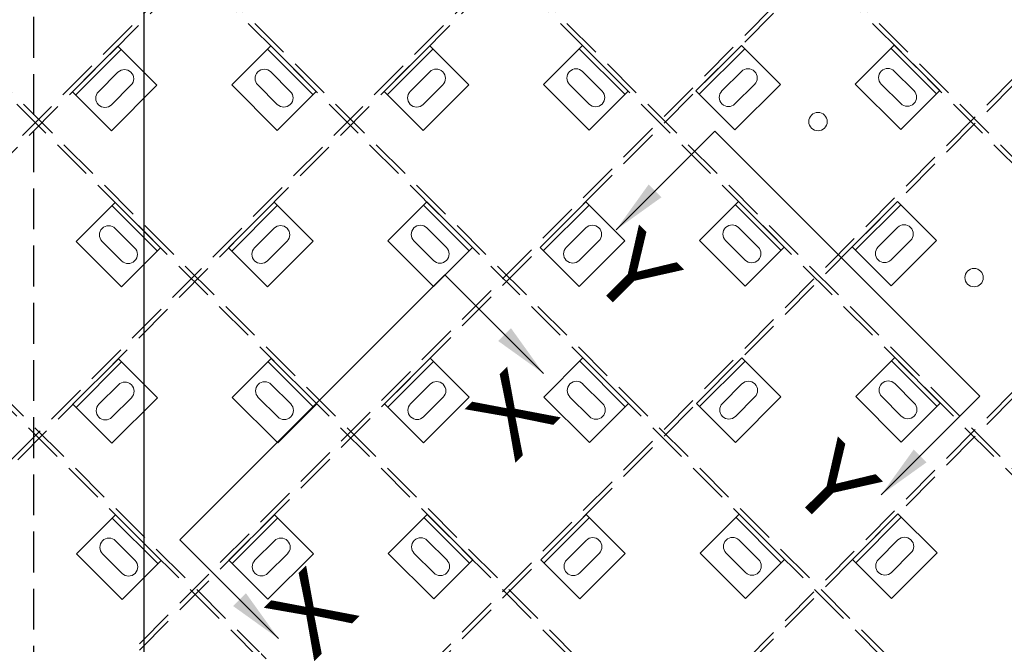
# Model space of a CAD drawing. Header units: inches. Extents: x -178 to 531, y -278 to 101.
# Tile 10 of 19: x -99 to -46, y -158 to -124. Entities that reach past the tile are written whole.
import ezdxf
from ezdxf.enums import TextEntityAlignment as Align

# ---------------------------------------------------------------- set-up
doc = ezdxf.new("R2010")
doc.units = ezdxf.units.IN
doc.header["$LTSCALE"] = 5
doc.header["$MEASUREMENT"] = 0
doc.linetypes.add('DGN Style 3', pattern=[0.621993, 0.444281, -0.177712])
for name, color, linetype, lineweight in [('G-ANNO-DIM', 1, 'Continuous', 0), ('G-ANNO-TEXT', 7, 'Continuous', 30), ('S-FSTN-MISC', 12, 'Continuous', 13), ('S-STIF-LONG', 3, 'Continuous', 30), ('S-STIF-TRAN', 3, 'Continuous', 30)]:
    doc.layers.add(name, color=color, linetype=linetype, lineweight=lineweight)
doc.styles.add("3 4 1'-0", font='arial.ttf', dxfattribs={"height": 2})
doc.dimstyles.new("3 4 1'-0", dxfattribs={"dimtxt": 2, "dimasz": 3, "dimexe": 1, "dimexo": 1, "dimgap": 1, "dimtad": 1, "dimdec": 4, "dimzin": 15, "dimdsep": 46, "dimlunit": 4, "dimtxsty": "3 4 1'-0", "dimblk": '_Oblique_0.3', "dimcen": 0.09, "dimadec": 4, "dimazin": 3, "dimtfac": 1, "dimtdec": 4, "dimtofl": 0, "dimtmove": 0, "dimatfit": 3, "dimfxl": 1, "dimfrac": 2, "dimtolj": 1, "dimtzin": 15, "dimarcsym": 0})

# ---------------------------------------------------------------- blocks, each defined once
blk = doc.blocks.new('_Oblique_0.3')
at = {"color": 0, "linetype": 'ByBlock', "lineweight": -2}
for p, q in [((0, 0), (-1, 0)), ((0.5, 0.167), (-0.5, -0.167))]:
    blk.add_line(p, q, dxfattribs=at)
blk = doc.blocks.new('*U377')
at = {"layer": 'S-FSTN-MISC', "lineweight": 0}
for p, q in [((-0.53, 1.237), (0.53, 0.177)), ((-1.237, 0.53), (-0.177, -0.53))]:
    blk.add_line(p, q, dxfattribs=at)
blk.add_arc((-0.884, 0.884), 0.5, 45, 225, dxfattribs=at)
at = {"layer": 'S-FSTN-MISC', "lineweight": 0, "extrusion": (0, 0, -1)}
blk.add_arc((-0.177, -0.177), 0.5, 135, 315, dxfattribs=at)
blk = doc.blocks.new('*U376')
at = {"layer": 'G-ANNO-DIM', "color": 3}
blk.add_line((-1.75, 1.25), (1.75, 1.25), dxfattribs=at)
at = {"layer": 'G-ANNO-DIM', "color": 3, "flags": 128}
blk.add_lwpolyline([(-1.75, 1.5), (1.75, 1.5), (1.75, -1.5), (-1.75, -1.5), (-1.75, 1.5)], close=True, dxfattribs=at)
at = {"layer": 'S-FSTN-MISC', "lineweight": 0, "rotation": 45}
blk.add_blockref('*U377', (0.5, 0), dxfattribs=at)
blk = doc.blocks.new('*U379')
at = {"layer": 'S-FSTN-MISC', "lineweight": 0}
for p, q in [((-0.53, 1.237), (0.53, 0.177)), ((-1.237, 0.53), (-0.177, -0.53))]:
    blk.add_line(p, q, dxfattribs=at)
blk.add_arc((-0.884, 0.884), 0.5, 45, 225, dxfattribs=at)
at = {"layer": 'S-FSTN-MISC', "lineweight": 0, "extrusion": (0, 0, -1)}
blk.add_arc((-0.177, -0.177), 0.5, 135, 315, dxfattribs=at)
blk = doc.blocks.new('*U378')
at = {"layer": 'G-ANNO-DIM', "color": 3}
blk.add_line((-1.75, 1.25), (1.75, 1.25), dxfattribs=at)
at = {"layer": 'G-ANNO-DIM', "color": 3, "flags": 128}
blk.add_lwpolyline([(-1.75, 1.5), (1.75, 1.5), (1.75, -1.5), (-1.75, -1.5), (-1.75, 1.5)], close=True, dxfattribs=at)
at = {"layer": 'S-FSTN-MISC', "lineweight": 0, "rotation": 45}
blk.add_blockref('*U379', (0.5, 0), dxfattribs=at)
blk = doc.blocks.new('*U381')
at = {"layer": 'S-FSTN-MISC', "lineweight": 0}
for p, q in [((-0.53, 1.237), (0.53, 0.177)), ((-1.237, 0.53), (-0.177, -0.53))]:
    blk.add_line(p, q, dxfattribs=at)
blk.add_arc((-0.884, 0.884), 0.5, 45, 225, dxfattribs=at)
at = {"layer": 'S-FSTN-MISC', "lineweight": 0, "extrusion": (0, 0, -1)}
blk.add_arc((-0.177, -0.177), 0.5, 135, 315, dxfattribs=at)
blk = doc.blocks.new('*U380')
at = {"layer": 'G-ANNO-DIM', "color": 3}
blk.add_line((-1.75, 1.25), (1.75, 1.25), dxfattribs=at)
at = {"layer": 'G-ANNO-DIM', "color": 3, "flags": 128}
blk.add_lwpolyline([(-1.75, 1.5), (1.75, 1.5), (1.75, -1.5), (-1.75, -1.5), (-1.75, 1.5)], close=True, dxfattribs=at)
at = {"layer": 'S-FSTN-MISC', "lineweight": 0, "rotation": 45}
blk.add_blockref('*U381', (0.5, 0), dxfattribs=at)
blk = doc.blocks.new('*U405')
at = {"layer": 'S-FSTN-MISC', "lineweight": 0}
for p, q in [((-0.53, 1.237), (0.53, 0.177)), ((-1.237, 0.53), (-0.177, -0.53))]:
    blk.add_line(p, q, dxfattribs=at)
blk.add_arc((-0.884, 0.884), 0.5, 45, 225, dxfattribs=at)
at = {"layer": 'S-FSTN-MISC', "lineweight": 0, "extrusion": (0, 0, -1)}
blk.add_arc((-0.177, -0.177), 0.5, 135, 315, dxfattribs=at)
blk = doc.blocks.new('*U404')
at = {"layer": 'G-ANNO-DIM', "color": 3}
blk.add_line((-1.75, 1.25), (1.75, 1.25), dxfattribs=at)
at = {"layer": 'G-ANNO-DIM', "color": 3, "flags": 128}
blk.add_lwpolyline([(-1.75, 1.5), (1.75, 1.5), (1.75, -1.5), (-1.75, -1.5), (-1.75, 1.5)], close=True, dxfattribs=at)
at = {"layer": 'S-FSTN-MISC', "lineweight": 0, "rotation": 45}
blk.add_blockref('*U405', (0.5, 0), dxfattribs=at)
blk = doc.blocks.new('*U501')
at = {"layer": 'S-FSTN-MISC', "lineweight": 0}
for p, q in [((-0.53, 1.237), (0.53, 0.177)), ((-1.237, 0.53), (-0.177, -0.53))]:
    blk.add_line(p, q, dxfattribs=at)
blk.add_arc((-0.884, 0.884), 0.5, 45, 225, dxfattribs=at)
at = {"layer": 'S-FSTN-MISC', "lineweight": 0, "extrusion": (0, 0, -1)}
blk.add_arc((-0.177, -0.177), 0.5, 135, 315, dxfattribs=at)
blk = doc.blocks.new('*U500')
at = {"layer": 'G-ANNO-DIM', "color": 3}
blk.add_line((-1.75, 1.25), (1.75, 1.25), dxfattribs=at)
at = {"layer": 'G-ANNO-DIM', "color": 3, "flags": 128}
blk.add_lwpolyline([(-1.75, 1.5), (1.75, 1.5), (1.75, -1.5), (-1.75, -1.5), (-1.75, 1.5)], close=True, dxfattribs=at)
at = {"layer": 'S-FSTN-MISC', "lineweight": 0, "rotation": 45}
blk.add_blockref('*U501', (0.5, 0), dxfattribs=at)
blk = doc.blocks.new('*U503')
at = {"layer": 'S-FSTN-MISC', "lineweight": 0}
for p, q in [((-0.53, 1.237), (0.53, 0.177)), ((-1.237, 0.53), (-0.177, -0.53))]:
    blk.add_line(p, q, dxfattribs=at)
blk.add_arc((-0.884, 0.884), 0.5, 45, 225, dxfattribs=at)
at = {"layer": 'S-FSTN-MISC', "lineweight": 0, "extrusion": (0, 0, -1)}
blk.add_arc((-0.177, -0.177), 0.5, 135, 315, dxfattribs=at)
blk = doc.blocks.new('*U502')
at = {"layer": 'G-ANNO-DIM', "color": 3}
blk.add_line((-1.75, 1.25), (1.75, 1.25), dxfattribs=at)
at = {"layer": 'G-ANNO-DIM', "color": 3, "flags": 128}
blk.add_lwpolyline([(-1.75, 1.5), (1.75, 1.5), (1.75, -1.5), (-1.75, -1.5), (-1.75, 1.5)], close=True, dxfattribs=at)
at = {"layer": 'S-FSTN-MISC', "lineweight": 0, "rotation": 45}
blk.add_blockref('*U503', (0.5, 0), dxfattribs=at)
blk = doc.blocks.new('*U505')
at = {"layer": 'S-FSTN-MISC', "lineweight": 0}
for p, q in [((-0.53, 1.237), (0.53, 0.177)), ((-1.237, 0.53), (-0.177, -0.53))]:
    blk.add_line(p, q, dxfattribs=at)
blk.add_arc((-0.884, 0.884), 0.5, 45, 225, dxfattribs=at)
at = {"layer": 'S-FSTN-MISC', "lineweight": 0, "extrusion": (0, 0, -1)}
blk.add_arc((-0.177, -0.177), 0.5, 135, 315, dxfattribs=at)
blk = doc.blocks.new('*U504')
at = {"layer": 'G-ANNO-DIM', "color": 3}
blk.add_line((-1.75, 1.25), (1.75, 1.25), dxfattribs=at)
at = {"layer": 'G-ANNO-DIM', "color": 3, "flags": 128}
blk.add_lwpolyline([(-1.75, 1.5), (1.75, 1.5), (1.75, -1.5), (-1.75, -1.5), (-1.75, 1.5)], close=True, dxfattribs=at)
at = {"layer": 'S-FSTN-MISC', "lineweight": 0, "rotation": 45}
blk.add_blockref('*U505', (0.5, 0), dxfattribs=at)
blk = doc.blocks.new('*U507')
at = {"layer": 'S-FSTN-MISC', "lineweight": 0}
for p, q in [((-0.53, 1.237), (0.53, 0.177)), ((-1.237, 0.53), (-0.177, -0.53))]:
    blk.add_line(p, q, dxfattribs=at)
blk.add_arc((-0.884, 0.884), 0.5, 45, 225, dxfattribs=at)
at = {"layer": 'S-FSTN-MISC', "lineweight": 0, "extrusion": (0, 0, -1)}
blk.add_arc((-0.177, -0.177), 0.5, 135, 315, dxfattribs=at)
blk = doc.blocks.new('*U506')
at = {"layer": 'G-ANNO-DIM', "color": 3}
blk.add_line((-1.75, 1.25), (1.75, 1.25), dxfattribs=at)
at = {"layer": 'G-ANNO-DIM', "color": 3, "flags": 128}
blk.add_lwpolyline([(-1.75, 1.5), (1.75, 1.5), (1.75, -1.5), (-1.75, -1.5), (-1.75, 1.5)], close=True, dxfattribs=at)
at = {"layer": 'S-FSTN-MISC', "lineweight": 0, "rotation": 45}
blk.add_blockref('*U507', (0.5, 0), dxfattribs=at)
blk = doc.blocks.new('*U527')
at = {"layer": 'S-FSTN-MISC', "lineweight": 0}
for p, q in [((-0.53, 1.237), (0.53, 0.177)), ((-1.237, 0.53), (-0.177, -0.53))]:
    blk.add_line(p, q, dxfattribs=at)
blk.add_arc((-0.884, 0.884), 0.5, 45, 225, dxfattribs=at)
at = {"layer": 'S-FSTN-MISC', "lineweight": 0, "extrusion": (0, 0, -1)}
blk.add_arc((-0.177, -0.177), 0.5, 135, 315, dxfattribs=at)
blk = doc.blocks.new('*U526')
at = {"layer": 'G-ANNO-DIM', "color": 3}
blk.add_line((-1.75, 1.25), (1.75, 1.25), dxfattribs=at)
at = {"layer": 'G-ANNO-DIM', "color": 3, "flags": 128}
blk.add_lwpolyline([(-1.75, 1.5), (1.75, 1.5), (1.75, -1.5), (-1.75, -1.5), (-1.75, 1.5)], close=True, dxfattribs=at)
at = {"layer": 'S-FSTN-MISC', "lineweight": 0, "rotation": 45}
blk.add_blockref('*U527', (0.5, 0), dxfattribs=at)
blk = doc.blocks.new('*U529')
at = {"layer": 'S-FSTN-MISC', "lineweight": 0}
for p, q in [((-0.53, 1.237), (0.53, 0.177)), ((-1.237, 0.53), (-0.177, -0.53))]:
    blk.add_line(p, q, dxfattribs=at)
blk.add_arc((-0.884, 0.884), 0.5, 45, 225, dxfattribs=at)
at = {"layer": 'S-FSTN-MISC', "lineweight": 0, "extrusion": (0, 0, -1)}
blk.add_arc((-0.177, -0.177), 0.5, 135, 315, dxfattribs=at)
blk = doc.blocks.new('*U528')
at = {"layer": 'G-ANNO-DIM', "color": 3}
blk.add_line((-1.75, 1.25), (1.75, 1.25), dxfattribs=at)
at = {"layer": 'G-ANNO-DIM', "color": 3, "flags": 128}
blk.add_lwpolyline([(-1.75, 1.5), (1.75, 1.5), (1.75, -1.5), (-1.75, -1.5), (-1.75, 1.5)], close=True, dxfattribs=at)
at = {"layer": 'S-FSTN-MISC', "lineweight": 0, "rotation": 45}
blk.add_blockref('*U529', (0.5, 0), dxfattribs=at)
blk = doc.blocks.new('*U531')
at = {"layer": 'S-FSTN-MISC', "lineweight": 0}
for p, q in [((-0.53, 1.237), (0.53, 0.177)), ((-1.237, 0.53), (-0.177, -0.53))]:
    blk.add_line(p, q, dxfattribs=at)
blk.add_arc((-0.884, 0.884), 0.5, 45, 225, dxfattribs=at)
at = {"layer": 'S-FSTN-MISC', "lineweight": 0, "extrusion": (0, 0, -1)}
blk.add_arc((-0.177, -0.177), 0.5, 135, 315, dxfattribs=at)
blk = doc.blocks.new('*U530')
at = {"layer": 'G-ANNO-DIM', "color": 3}
blk.add_line((-1.75, 1.25), (1.75, 1.25), dxfattribs=at)
at = {"layer": 'G-ANNO-DIM', "color": 3, "flags": 128}
blk.add_lwpolyline([(-1.75, 1.5), (1.75, 1.5), (1.75, -1.5), (-1.75, -1.5), (-1.75, 1.5)], close=True, dxfattribs=at)
at = {"layer": 'S-FSTN-MISC', "lineweight": 0, "rotation": 45}
blk.add_blockref('*U531', (0.5, 0), dxfattribs=at)
blk = doc.blocks.new('*U553')
at = {"layer": 'S-FSTN-MISC', "lineweight": 0}
for p, q in [((-0.53, 1.237), (0.53, 0.177)), ((-1.237, 0.53), (-0.177, -0.53))]:
    blk.add_line(p, q, dxfattribs=at)
blk.add_arc((-0.884, 0.884), 0.5, 45, 225, dxfattribs=at)
at = {"layer": 'S-FSTN-MISC', "lineweight": 0, "extrusion": (0, 0, -1)}
blk.add_arc((-0.177, -0.177), 0.5, 135, 315, dxfattribs=at)
blk = doc.blocks.new('*U552')
at = {"layer": 'G-ANNO-DIM', "color": 3}
blk.add_line((-1.75, 1.25), (1.75, 1.25), dxfattribs=at)
at = {"layer": 'G-ANNO-DIM', "color": 3, "flags": 128}
blk.add_lwpolyline([(-1.75, 1.5), (1.75, 1.5), (1.75, -1.5), (-1.75, -1.5), (-1.75, 1.5)], close=True, dxfattribs=at)
at = {"layer": 'S-FSTN-MISC', "lineweight": 0, "rotation": 45}
blk.add_blockref('*U553', (0.5, 0), dxfattribs=at)
blk = doc.blocks.new('*U711')
at = {"layer": 'S-FSTN-MISC', "lineweight": 0}
for p, q in [((-0.53, 1.237), (0.53, 0.177)), ((-1.237, 0.53), (-0.177, -0.53))]:
    blk.add_line(p, q, dxfattribs=at)
blk.add_arc((-0.884, 0.884), 0.5, 45, 225, dxfattribs=at)
at = {"layer": 'S-FSTN-MISC', "lineweight": 0, "extrusion": (0, 0, -1)}
blk.add_arc((-0.177, -0.177), 0.5, 135, 315, dxfattribs=at)
blk = doc.blocks.new('*U710')
at = {"layer": 'G-ANNO-DIM', "color": 3}
blk.add_line((-1.75, 1.25), (1.75, 1.25), dxfattribs=at)
at = {"layer": 'G-ANNO-DIM', "color": 3, "flags": 128}
blk.add_lwpolyline([(-1.75, 1.5), (1.75, 1.5), (1.75, -1.5), (-1.75, -1.5), (-1.75, 1.5)], close=True, dxfattribs=at)
at = {"layer": 'S-FSTN-MISC', "lineweight": 0, "rotation": 45.00000000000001}
blk.add_blockref('*U711', (0.5, 0), dxfattribs=at)
blk = doc.blocks.new('*U719')
at = {"layer": 'S-FSTN-MISC', "lineweight": 0}
for p, q in [((-0.53, 1.237), (0.53, 0.177)), ((-1.237, 0.53), (-0.177, -0.53))]:
    blk.add_line(p, q, dxfattribs=at)
blk.add_arc((-0.884, 0.884), 0.5, 45, 225, dxfattribs=at)
at = {"layer": 'S-FSTN-MISC', "lineweight": 0, "extrusion": (0, 0, -1)}
blk.add_arc((-0.177, -0.177), 0.5, 135, 315, dxfattribs=at)
blk = doc.blocks.new('*U718')
at = {"layer": 'G-ANNO-DIM', "color": 3}
blk.add_line((-1.75, 1.25), (1.75, 1.25), dxfattribs=at)
at = {"layer": 'G-ANNO-DIM', "color": 3, "flags": 128}
blk.add_lwpolyline([(-1.75, 1.5), (1.75, 1.5), (1.75, -1.5), (-1.75, -1.5), (-1.75, 1.5)], close=True, dxfattribs=at)
at = {"layer": 'S-FSTN-MISC', "lineweight": 0, "rotation": 45.00000000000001}
blk.add_blockref('*U719', (0.5, 0), dxfattribs=at)
blk = doc.blocks.new('*U721')
at = {"layer": 'S-FSTN-MISC', "lineweight": 0}
for p, q in [((-0.53, 1.237), (0.53, 0.177)), ((-1.237, 0.53), (-0.177, -0.53))]:
    blk.add_line(p, q, dxfattribs=at)
blk.add_arc((-0.884, 0.884), 0.5, 45, 225, dxfattribs=at)
at = {"layer": 'S-FSTN-MISC', "lineweight": 0, "extrusion": (0, 0, -1)}
blk.add_arc((-0.177, -0.177), 0.5, 135, 315, dxfattribs=at)
blk = doc.blocks.new('*U720')
at = {"layer": 'G-ANNO-DIM', "color": 3}
blk.add_line((-1.75, 1.25), (1.75, 1.25), dxfattribs=at)
at = {"layer": 'G-ANNO-DIM', "color": 3, "flags": 128}
blk.add_lwpolyline([(-1.75, 1.5), (1.75, 1.5), (1.75, -1.5), (-1.75, -1.5), (-1.75, 1.5)], close=True, dxfattribs=at)
at = {"layer": 'S-FSTN-MISC', "lineweight": 0, "rotation": 45.00000000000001}
blk.add_blockref('*U721', (0.5, 0), dxfattribs=at)
blk = doc.blocks.new('*U723')
at = {"layer": 'S-FSTN-MISC', "lineweight": 0}
for p, q in [((-0.53, 1.237), (0.53, 0.177)), ((-1.237, 0.53), (-0.177, -0.53))]:
    blk.add_line(p, q, dxfattribs=at)
blk.add_arc((-0.884, 0.884), 0.5, 45, 225, dxfattribs=at)
at = {"layer": 'S-FSTN-MISC', "lineweight": 0, "extrusion": (0, 0, -1)}
blk.add_arc((-0.177, -0.177), 0.5, 135, 315, dxfattribs=at)
blk = doc.blocks.new('*U722')
at = {"layer": 'G-ANNO-DIM', "color": 3}
blk.add_line((-1.75, 1.25), (1.75, 1.25), dxfattribs=at)
at = {"layer": 'G-ANNO-DIM', "color": 3, "flags": 128}
blk.add_lwpolyline([(-1.75, 1.5), (1.75, 1.5), (1.75, -1.5), (-1.75, -1.5), (-1.75, 1.5)], close=True, dxfattribs=at)
at = {"layer": 'S-FSTN-MISC', "lineweight": 0, "rotation": 45.00000000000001}
blk.add_blockref('*U723', (0.5, 0), dxfattribs=at)
blk = doc.blocks.new('*U741')
at = {"layer": 'S-FSTN-MISC', "lineweight": 0}
for p, q in [((-0.53, 1.237), (0.53, 0.177)), ((-1.237, 0.53), (-0.177, -0.53))]:
    blk.add_line(p, q, dxfattribs=at)
blk.add_arc((-0.884, 0.884), 0.5, 45, 225, dxfattribs=at)
at = {"layer": 'S-FSTN-MISC', "lineweight": 0, "extrusion": (0, 0, -1)}
blk.add_arc((-0.177, -0.177), 0.5, 135, 315, dxfattribs=at)
blk = doc.blocks.new('*U740')
at = {"layer": 'G-ANNO-DIM', "color": 3}
blk.add_line((-1.75, 1.25), (1.75, 1.25), dxfattribs=at)
at = {"layer": 'G-ANNO-DIM', "color": 3, "flags": 128}
blk.add_lwpolyline([(-1.75, 1.5), (1.75, 1.5), (1.75, -1.5), (-1.75, -1.5), (-1.75, 1.5)], close=True, dxfattribs=at)
at = {"layer": 'S-FSTN-MISC', "lineweight": 0, "rotation": 45.00000000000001}
blk.add_blockref('*U741', (0.5, 0), dxfattribs=at)
blk = doc.blocks.new('*U743')
at = {"layer": 'S-FSTN-MISC', "lineweight": 0}
for p, q in [((-0.53, 1.237), (0.53, 0.177)), ((-1.237, 0.53), (-0.177, -0.53))]:
    blk.add_line(p, q, dxfattribs=at)
blk.add_arc((-0.884, 0.884), 0.5, 45, 225, dxfattribs=at)
at = {"layer": 'S-FSTN-MISC', "lineweight": 0, "extrusion": (0, 0, -1)}
blk.add_arc((-0.177, -0.177), 0.5, 135, 315, dxfattribs=at)
blk = doc.blocks.new('*U742')
at = {"layer": 'G-ANNO-DIM', "color": 3}
blk.add_line((-1.75, 1.25), (1.75, 1.25), dxfattribs=at)
at = {"layer": 'G-ANNO-DIM', "color": 3, "flags": 128}
blk.add_lwpolyline([(-1.75, 1.5), (1.75, 1.5), (1.75, -1.5), (-1.75, -1.5), (-1.75, 1.5)], close=True, dxfattribs=at)
at = {"layer": 'S-FSTN-MISC', "lineweight": 0, "rotation": 45.00000000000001}
blk.add_blockref('*U743', (0.5, 0), dxfattribs=at)
blk = doc.blocks.new('*U745')
at = {"layer": 'S-FSTN-MISC', "lineweight": 0}
for p, q in [((-0.53, 1.237), (0.53, 0.177)), ((-1.237, 0.53), (-0.177, -0.53))]:
    blk.add_line(p, q, dxfattribs=at)
blk.add_arc((-0.884, 0.884), 0.5, 45, 225, dxfattribs=at)
at = {"layer": 'S-FSTN-MISC', "lineweight": 0, "extrusion": (0, 0, -1)}
blk.add_arc((-0.177, -0.177), 0.5, 135, 315, dxfattribs=at)
blk = doc.blocks.new('*U744')
at = {"layer": 'G-ANNO-DIM', "color": 3}
blk.add_line((-1.75, 1.25), (1.75, 1.25), dxfattribs=at)
at = {"layer": 'G-ANNO-DIM', "color": 3, "flags": 128}
blk.add_lwpolyline([(-1.75, 1.5), (1.75, 1.5), (1.75, -1.5), (-1.75, -1.5), (-1.75, 1.5)], close=True, dxfattribs=at)
at = {"layer": 'S-FSTN-MISC', "lineweight": 0, "rotation": 45.00000000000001}
blk.add_blockref('*U745', (0.5, 0), dxfattribs=at)
blk = doc.blocks.new('*U747')
at = {"layer": 'S-FSTN-MISC', "lineweight": 0}
for p, q in [((-0.53, 1.237), (0.53, 0.177)), ((-1.237, 0.53), (-0.177, -0.53))]:
    blk.add_line(p, q, dxfattribs=at)
blk.add_arc((-0.884, 0.884), 0.5, 45, 225, dxfattribs=at)
at = {"layer": 'S-FSTN-MISC', "lineweight": 0, "extrusion": (0, 0, -1)}
blk.add_arc((-0.177, -0.177), 0.5, 135, 315, dxfattribs=at)
blk = doc.blocks.new('*U746')
at = {"layer": 'G-ANNO-DIM', "color": 3}
blk.add_line((-1.75, 1.25), (1.75, 1.25), dxfattribs=at)
at = {"layer": 'G-ANNO-DIM', "color": 3, "flags": 128}
blk.add_lwpolyline([(-1.75, 1.5), (1.75, 1.5), (1.75, -1.5), (-1.75, -1.5), (-1.75, 1.5)], close=True, dxfattribs=at)
at = {"layer": 'S-FSTN-MISC', "lineweight": 0, "rotation": 45.00000000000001}
blk.add_blockref('*U747', (0.5, 0), dxfattribs=at)
blk = doc.blocks.new('*U761')
at = {"layer": 'S-FSTN-MISC', "lineweight": 0}
for p, q in [((-0.53, 1.237), (0.53, 0.177)), ((-1.237, 0.53), (-0.177, -0.53))]:
    blk.add_line(p, q, dxfattribs=at)
blk.add_arc((-0.884, 0.884), 0.5, 45, 225, dxfattribs=at)
at = {"layer": 'S-FSTN-MISC', "lineweight": 0, "extrusion": (0, 0, -1)}
blk.add_arc((-0.177, -0.177), 0.5, 135, 315, dxfattribs=at)
blk = doc.blocks.new('*U760')
at = {"layer": 'G-ANNO-DIM', "color": 3}
blk.add_line((-1.75, 1.25), (1.75, 1.25), dxfattribs=at)
at = {"layer": 'G-ANNO-DIM', "color": 3, "flags": 128}
blk.add_lwpolyline([(-1.75, 1.5), (1.75, 1.5), (1.75, -1.5), (-1.75, -1.5), (-1.75, 1.5)], close=True, dxfattribs=at)
at = {"layer": 'S-FSTN-MISC', "lineweight": 0, "rotation": 45.00000000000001}
blk.add_blockref('*U761', (0.5, 0), dxfattribs=at)
blk = doc.blocks.new('*U763')
at = {"layer": 'S-FSTN-MISC', "lineweight": 0}
for p, q in [((-0.53, 1.237), (0.53, 0.177)), ((-1.237, 0.53), (-0.177, -0.53))]:
    blk.add_line(p, q, dxfattribs=at)
blk.add_arc((-0.884, 0.884), 0.5, 45, 225, dxfattribs=at)
at = {"layer": 'S-FSTN-MISC', "lineweight": 0, "extrusion": (0, 0, -1)}
blk.add_arc((-0.177, -0.177), 0.5, 135, 315, dxfattribs=at)
blk = doc.blocks.new('*U762')
at = {"layer": 'G-ANNO-DIM', "color": 3}
blk.add_line((-1.75, 1.25), (1.75, 1.25), dxfattribs=at)
at = {"layer": 'G-ANNO-DIM', "color": 3, "flags": 128}
blk.add_lwpolyline([(-1.75, 1.5), (1.75, 1.5), (1.75, -1.5), (-1.75, -1.5), (-1.75, 1.5)], close=True, dxfattribs=at)
at = {"layer": 'S-FSTN-MISC', "lineweight": 0, "rotation": 45.00000000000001}
blk.add_blockref('*U763', (0.5, 0), dxfattribs=at)
blk = doc.blocks.new('*U765')
at = {"layer": 'S-FSTN-MISC', "lineweight": 0}
for p, q in [((-0.53, 1.237), (0.53, 0.177)), ((-1.237, 0.53), (-0.177, -0.53))]:
    blk.add_line(p, q, dxfattribs=at)
blk.add_arc((-0.884, 0.884), 0.5, 45, 225, dxfattribs=at)
at = {"layer": 'S-FSTN-MISC', "lineweight": 0, "extrusion": (0, 0, -1)}
blk.add_arc((-0.177, -0.177), 0.5, 135, 315, dxfattribs=at)
blk = doc.blocks.new('*U764')
at = {"layer": 'G-ANNO-DIM', "color": 3}
blk.add_line((-1.75, 1.25), (1.75, 1.25), dxfattribs=at)
at = {"layer": 'G-ANNO-DIM', "color": 3, "flags": 128}
blk.add_lwpolyline([(-1.75, 1.5), (1.75, 1.5), (1.75, -1.5), (-1.75, -1.5), (-1.75, 1.5)], close=True, dxfattribs=at)
at = {"layer": 'S-FSTN-MISC', "lineweight": 0, "rotation": 45.00000000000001}
blk.add_blockref('*U765', (0.5, 0), dxfattribs=at)
blk = doc.blocks.new('*U781')
at = {"layer": 'S-FSTN-MISC', "lineweight": 0}
for p, q in [((-0.53, 1.237), (0.53, 0.177)), ((-1.237, 0.53), (-0.177, -0.53))]:
    blk.add_line(p, q, dxfattribs=at)
blk.add_arc((-0.884, 0.884), 0.5, 45, 225, dxfattribs=at)
at = {"layer": 'S-FSTN-MISC', "lineweight": 0, "extrusion": (0, 0, -1)}
blk.add_arc((-0.177, -0.177), 0.5, 135, 315, dxfattribs=at)
blk = doc.blocks.new('*U780')
at = {"layer": 'G-ANNO-DIM', "color": 3}
blk.add_line((-1.75, 1.25), (1.75, 1.25), dxfattribs=at)
at = {"layer": 'G-ANNO-DIM', "color": 3, "flags": 128}
blk.add_lwpolyline([(-1.75, 1.5), (1.75, 1.5), (1.75, -1.5), (-1.75, -1.5), (-1.75, 1.5)], close=True, dxfattribs=at)
at = {"layer": 'S-FSTN-MISC', "lineweight": 0, "rotation": 45.00000000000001}
blk.add_blockref('*U781', (0.5, 0), dxfattribs=at)

msp = doc.modelspace()

# ---------------------------------------------------------------- linework, layer by layer
at = {"layer": 'G-ANNO-DIM', "lineweight": 30}
for p, q in [((-61.31205, -130.11921), (-46.90006, -144.5312)), ((-90.39965, -152.34777), (-75.98766, -137.93578))]:
    msp.add_line(p, q, dxfattribs=at)
at = {"layer": 'G-ANNO-DIM', "lineweight": 0}
for centre in [(-55.70195, -129.60026), (-47.21664, -138.08557)]:
    msp.add_circle(centre, 0.5, dxfattribs=at)
at = {"layer": 'G-ANNO-TEXT', "linetype": 'DGN Style 3'}
msp.add_line((-98.34592, -83.47631), (-98.34592, -257.96881), dxfattribs=at)
at = {"layer": 'G-ANNO-TEXT', "flags": 128}
msp.add_lwpolyline([(-104.34592, -90.47631), (-92.34592, -90.47631), (-92.34592, -254.97631), (-104.34592, -254.97631), (-104.34592, -90.47631)], close=True, dxfattribs=at)
at = {"layer": 'S-STIF-LONG', "color": 1, "linetype": 'DGN Style 3'}
for p, q in [((-162.39964, -82.47631), (-25.22092, -219.65503)), ((-162.04609, -82.47631), (-25.22092, -219.30148)), ((-145.42908, -82.47631), (-25.22092, -202.68447)), ((-145.07552, -82.47631), (-25.22092, -202.33091)), ((-128.45851, -82.47631), (-25.22092, -185.7139)), ((-128.10496, -82.47631), (-25.22092, -185.36035)), ((-111.48795, -82.47631), (-25.22092, -168.74334)), ((-111.1344, -82.47631), (-25.22092, -168.38979)), ((-94.51739, -82.47631), (-25.22092, -151.77278)), ((-94.16383, -82.47631), (-25.22092, -151.41923))]:
    msp.add_line(p, q, dxfattribs=at)
at = {"layer": 'S-STIF-TRAN', "color": 30, "linetype": 'DGN Style 3'}
for p, q in [((-34.03677, -82.47631), (-170.47092, -219.62478)), ((-34.3894, -82.47631), (-170.47092, -219.2703)), ((-51.31583, -82.47631), (-170.47092, -202.25526)), ((-50.9632, -82.47631), (-170.47092, -202.60974)), ((-25.22092, -90.27488), (-170.47092, -236.28535)), ((-25.22092, -90.62936), (-170.47092, -236.63983)), ((-25.22092, -107.28992), (-170.47092, -253.3004)), ((-25.22092, -107.6444), (-170.47092, -253.65488)), ((-25.22092, -124.30497), (-159.18339, -258.96881)), ((-25.22092, -124.65945), (-158.83076, -258.96881))]:
    msp.add_line(p, q, dxfattribs=at)

# ---------------------------------------------------------------- block references
at = {"layer": 'S-FSTN-MISC', "lineweight": 0}
for name, p, rotation in [('*U404', (-93.9351, -127.80006), 45), ('*U746', (-85.273, -127.78314), 315), ('*U376', (-76.98666, -127.77793), 45), ('*U718', (-68.32456, -127.76101), 315), ('*U500', (-60.03822, -127.7558), 45), ('*U710', (-51.37613, -127.73889), 315), ('*U764', (-93.73613, -136.29057), 315), ('*U378', (-85.44979, -136.28537), 45), ('*U744', (-76.78769, -136.26845), 315), ('*U502', (-68.50135, -136.26324), 45), ('*U720', (-59.83925, -136.24632), 315), ('*U526', (-51.55291, -136.24111), 45), ('*U380', (-93.91291, -144.7928), 45), ('*U762', (-85.25082, -144.77588), 315), ('*U504', (-76.96448, -144.77068), 45), ('*U742', (-68.30238, -144.75376), 315), ('*U528', (-60.01604, -144.74855), 45), ('*U722', (-51.35394, -144.73163), 315), ('*U740', (-59.81707, -153.23907), 315), ('*U552', (-51.53073, -153.23386), 45), ('*U780', (-93.71394, -153.28332), 315), ('*U506', (-85.4276, -153.27811), 45), ('*U760', (-76.76551, -153.2612), 315), ('*U530', (-68.47917, -153.25599), 45)]:
    msp.add_blockref(name, p, dxfattribs=dict(at, rotation=rotation))

# ---------------------------------------------------------------- texts
at = {"layer": 'G-ANNO-DIM', "color": 7, "linetype": 'Continuous', "style": "3 4 1'-0"}
for s, rotation, p in [('Y', 315, (-65.61589, -137.83421)), ('X', 45, (-72.34128, -145.50461)), ('Y', 315, (-54.80518, -149.36156)), ('X', 45, (-83.27386, -156.30132))]:
    msp.add_text(s, height=4, rotation=rotation, dxfattribs=at).set_placement(p, align=Align.MIDDLE_CENTER)

# ---------------------------------------------------------------- leaders
at = {"layer": 'G-ANNO-DIM', "lineweight": 30}
for points in [[(-66.68171, -135.48886), (-61.31205, -130.11921)], [(-70.61801, -143.30544), (-75.98766, -137.93578)], [(-52.26971, -149.90085), (-46.90006, -144.5312)], [(-85.03, -157.71743), (-90.39965, -152.34777)]]:
    msp.add_leader(points, dimstyle="3 4 1'-0", override={"dimgap": 2}, dxfattribs=at)

doc.saveas('drawing.dxf')
